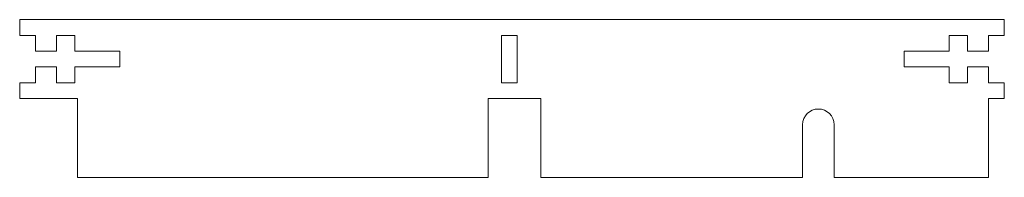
# Model space of a CAD drawing. Header units: millimetres. Extents: x -94 to 94, y -15 to 15.
import ezdxf

# ---------------------------------------------------------------- set-up
doc = ezdxf.new("R2010")
doc.units = ezdxf.units.MM

msp = doc.modelspace()

# ---------------------------------------------------------------- linework, layer by layer
at = {"color": 7, "linetype": 'Continuous', "lineweight": 15}
for p, q in [((-93.5, 15), (93.5, 15)), ((-93.5, 15), (-93.5, 12)), ((93.5, 12), (93.5, 15)), ((-93.5, 12), (-90.5, 12)), ((-90.5, 9), (-90.5, 12)), ((-86.5, 12), (-86.5, 9)), ((-83, 12), (-86.5, 12)), ((-83, 9), (-83, 12)), ((-2, 12), (-2, 3)), ((1, 12), (-2, 12)), ((1, 3), (1, 12)), ((83, 12), (83, 9)), ((86.5, 12), (83, 12)), ((86.5, 9), (86.5, 12)), ((90.5, 12), (90.5, 9)), ((90.5, 12), (93.5, 12)), ((-86.5, 9), (-90.5, 9)), ((-74.5, 9), (-83, 9)), ((-74.5, 6), (-74.5, 9)), ((74.5, 9), (74.5, 6)), ((83, 9), (74.5, 9)), ((90.5, 9), (86.5, 9)), ((-90.5, 6), (-86.5, 6)), ((-90.5, 3), (-90.5, 6)), ((-86.5, 6), (-86.5, 3)), ((-83, 6), (-74.5, 6)), ((-83, 3), (-83, 6)), ((74.5, 6), (83, 6)), ((83, 6), (83, 3)), ((86.5, 6), (90.5, 6)), ((86.5, 3), (86.5, 6)), ((90.5, 6), (90.5, 3)), ((-90.5, 3), (-93.5, 3)), ((-93.5, 3), (-93.5, 0)), ((-86.5, 3), (-83, 3)), ((-2, 3), (1, 3)), ((83, 3), (86.5, 3)), ((93.5, 3), (90.5, 3)), ((93.5, 0), (93.5, 3)), ((-82.5, 0), (-93.5, 0)), ((-82.5, -15), (-82.5, 0)), ((5.5, 0), (-4.5, 0)), ((-4.5, 0), (-4.5, -15)), ((5.5, -15), (5.5, 0)), ((90.5, 0), (90.5, -15)), ((90.5, 0), (93.5, 0)), ((55.2, -5), (55.2, -15)), ((61.2, -5), (61.2, -15)), ((-4.5, -15), (-82.5, -15)), ((55.2, -15), (5.5, -15)), ((90.5, -15), (61.2, -15))]:
    msp.add_line(p, q, dxfattribs=at)
msp.add_arc((58.2, -5), 3, 0, 180, dxfattribs=at)

doc.saveas('drawing.dxf')
